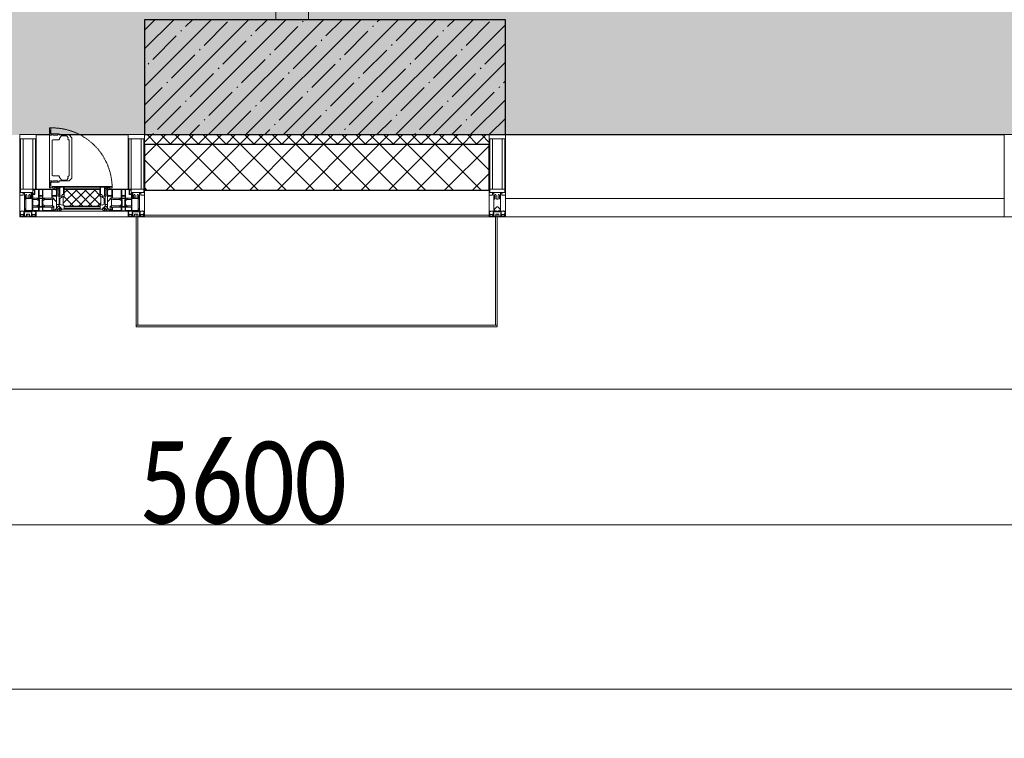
# Model space of a CAD drawing. Header units: millimetres. Extents: x -547442 to 178656, y -69521 to 11064.
# Tile 102 of 256: x -166983 to -163983, y -42115 to -39927. Entities that reach past the tile are written whole.
import ezdxf

# ---------------------------------------------------------------- set-up
doc = ezdxf.new("R2010")
doc.units = ezdxf.units.MM
doc.linetypes.add('-D1-02х01', pattern=[3, 2, -1])
doc.layers.get('Defpoints').update_dxf_attribs({"color": 31})
for name, color, linetype, lineweight in [('_0', 7, 'Continuous', 13), ('A-ANNO-DIMS', 8, 'Continuous', 5), ('A-COLS', 7, 'Continuous', 5), ('A-DETL-GENF', 7, 'Continuous', 5), ('A-GLAZ', 7, 'Continuous', 5), ('A-GLAZ-CURT', 8, 'Continuous', 5), ('A-GLAZ-CWMG', 8, 'Continuous', 5), ('A-WALL', 7, 'Continuous', 5), ('A-WALL-FNSH', 8, 'Continuous', 5), ('I-WALL', 7, 'Continuous', 5), ('S-COLS', 7, 'Continuous', 5), ('Ограждение', 7, 'Continuous', 5), ('Поручни', 7, 'Continuous', 5)]:
    doc.layers.add(name, color=color, linetype=linetype, lineweight=lineweight)
doc.styles.add('Calibri Light', font='calibril.ttf', dxfattribs={"width": 0.8, "height": 250})
doc.dimstyles.new('2_5', dxfattribs={"dimscale": 304.8, "dimtxt": 294.337106, "dimasz": 0.492126, "dimexe": 0.492126, "dimexo": 0.492126, "dimgap": 0, "dimtad": 1, "dimdec": 0, "dimrnd": 5, "dimdsep": 46, "dimtxsty": 'Calibri Light', "dimblk1": 'OBLIQUE', "dimblk2": 'OBLIQUE', "dimsah": 1, "dimcen": 0.09, "dimdle": 0.492126, "dimazin": 0, "dimtfac": 1, "dimtdec": 4, "dimtix": 1, "dimtmove": 0, "dimatfit": 3, "dimfxl": 1, "dimtvp": 1, "dimtolj": 1, "dimtzin": 0, "dimlwd": 5, "dimlwe": 5, "dimarcsym": 2})

# ---------------------------------------------------------------- blocks, each defined once
blk = doc.blocks.new('Rectangular Mullion - 50Wx250H-V34-50_AS_M_L04')
at = {"layer": 'A-DETL-GENF'}
for p, q in [((-25, 84), (-25, 250)), ((-25, 250), (0, 250)), ((25, 250), (0, 250)), ((25, 65.2), (25, 250)), ((-23, 237.3), (0, 237.3)), ((-23, 237.3), (-23, 84)), ((-14.9, 84), (-14.9, 237.3)), ((23, 237.3), (0, 237.3)), ((14.9, 84), (14.9, 237.3)), ((23, 237.3), (23, 73.6)), ((0, 84), (-15, 84)), ((-0.5, 73.6), (-15, 73.6)), ((-10, 71.3), (-12, 71.3)), ((-10, 57.4), (-10, 71.3)), ((-7, 65.2), (-5.9, 67.3)), ((-7, 65.2), (-7, 57)), ((-4.1, 67.3), (-5.9, 67.3)), ((-4.1, 67.3), (-2.9, 65.1)), ((-2.9, 65.1), (-2.9, 57)), ((0, 84), (23, 84)), ((0.5, 73.6), (23, 73.6)), ((4.1, 67.3), (2.9, 65.1)), ((2.9, 65.1), (2.9, 57)), ((4.1, 67.3), (5.9, 67.3)), ((7, 65.2), (5.9, 67.3)), ((7, 65.2), (7, 54.7)), ((10, 71.3), (14, 71.3)), ((10, 53), (10, 71.3)), ((14, 71.3), (14, 65.2)), ((14, 65.2), (25, 65.2)), ((8.7, 53), (7, 54.7)), ((8.7, 53), (10, 53)), ((10, 53), (10, 17)), ((-23.8, 14.6), (-25, 14.2)), ((-25, 0), (-25, 14.2)), ((-23.8, 17), (-23.8, 14.6)), ((-22.5, 10.6), (-23.8, 14.6)), ((-22.5, 10.6), (-23.7, 9.9)), ((-23.7, 1.3), (-23.7, 9.9)), ((-23.7, 1.3), (-11.8, 1.3)), ((-23.2, 10.2), (-22.5, 8)), ((-22.5, 8), (-22.5, 4.5)), ((-21.3, 4.5), (-22.5, 4.5)), ((-22.3, 17), (-22.3, 16)), ((-22.3, 16), (-21.3, 16)), ((-19.9, 17), (-21.3, 16)), ((-21.3, 4.5), (-21.3, 6.5)), ((-21.3, 6.5), (-14.2, 6.5)), ((-7.4, 16.6), (-18.4, 16.6)), ((-14.2, 6.5), (-14.2, 4.5)), ((-13.2, 4.5), (-14.2, 4.5)), ((-13.2, 4.5), (-12.2, 7.2)), ((-12.7, 7.6), (-11.3, 11.4)), ((-12.7, 7.6), (-11.8, 6.9)), ((-12.2, 9), (-12.2, 14.8)), ((-12.2, 14.8), (0, 14.8)), ((-11.8, 1.3), (-11.8, 6.9)), ((-10.5, 11.2), (-11.3, 11.4)), ((-10.5, 1.5), (-10.5, 11.2)), ((-4.8, 1.5), (-10.5, 1.5)), ((0, 8), (-4.8, 8)), ((-4.8, 1.5), (-4.8, 8)), ((-2.6, 16.8), (0, 16.8)), ((2.6, 16.8), (0, 16.8)), ((0, 14.8), (0, 16.8)), ((0, 14.8), (0, 16.8)), ((12.2, 14.8), (0, 14.8)), ((0, 0), (0, 8)), ((0, 8), (4.8, 8)), ((0, 0), (0, 8)), ((4.8, 1.5), (4.8, 8)), ((4.8, 1.5), (10.5, 1.5)), ((8.5, 23), (6.2, 25.3)), ((6.2, 18), (7.4, 18)), ((7.4, 18), (7.4, 16.6)), ((7.4, 16.6), (18.4, 16.6)), ((7.5, 18.5), (8.5, 18.5)), ((7.5, 17), (7.5, 18.5)), ((10, 17), (7.5, 17)), ((8.5, 18.5), (8.5, 23)), ((10.5, 11.2), (11.3, 11.4)), ((10.5, 1.5), (10.5, 11.2)), ((12.7, 7.6), (11.3, 11.4)), ((12.7, 7.6), (11.8, 6.9)), ((11.8, 1.3), (11.8, 6.9)), ((23.7, 1.3), (11.8, 1.3)), ((12.2, 9), (12.2, 14.8)), ((13.2, 4.5), (12.2, 7.2)), ((13.2, 4.5), (14.2, 4.5)), ((21.3, 6.5), (14.2, 6.5)), ((14.2, 6.5), (14.2, 4.5)), ((18.4, 16.6), (19, 17.6)), ((19, 17.6), (21.3, 16)), ((22.3, 16), (21.3, 16)), ((21.3, 4.5), (21.3, 6.5)), ((21.3, 4.5), (22.5, 4.5)), ((22.3, 17), (22.3, 16)), ((22.3, 17), (23.8, 17)), ((22.5, 10.6), (23.8, 14.6)), ((22.5, 10.6), (23.7, 9.9)), ((23.2, 10.2), (22.5, 8)), ((22.5, 8), (22.5, 4.5)), ((23.7, 1.3), (23.7, 9.9)), ((23.8, 17), (23.8, 14.6)), ((23.8, 14.6), (25, 14.2)), ((25, 0), (25, 14.2)), ((-25, 0), (0, 0)), ((25, 0), (0, 0))]:
    blk.add_line(p, q, dxfattribs=at)
for centre, start, end in [((-0.5, 73.1), 360, 90), ((0.5, 73.1), 90, 180)]:
    blk.add_arc(centre, 0.5, start, end, dxfattribs=at)
blk = doc.blocks.new('Rectangular Mullion - R_StandardFrame_50Wx250H-V13-50_AS_M_L04')
at = {"layer": 'A-GLAZ-CWMG', "lineweight": 9}
for p, q in [((-25, 84), (-25, 250)), ((-25, 250), (25, 250)), ((25, 250), (25, 0)), ((-25, 0), (-25, 17)), ((25, 0), (-25, 0))]:
    blk.add_line(p, q, dxfattribs=at)
blk = doc.blocks.new('A_PAN_Створка - 383мм-V35-50_AS_M_L04')
at = {"layer": 'A-GLAZ-CURT'}
h = blk.add_hatch(dxfattribs=at)
h.set_pattern_fill('FP_27', color=256, style=0, pattern_type=2)
h.set_pattern_definition([(225, (25460, -750), (14.142136, -14.142136), []), (315, (25460, -750), (14.142136, 14.142136), [])])
h.paths.add_polyline_path([(-33.4, -31.8), (-54.5, -31.8), (-54.9, -34.1), (-57.2, -36.4), (-57.2, -60.8), (-54.6, -63.4), (-53.6, -82.7), (54.6, -81.8), (55.5, -62.5), (57.2, -60.8), (57.2, -36.4), (54.9, -34.1), (54.5, -31.8), (-16.6, -31.8)])
at = {"layer": 'A-DETL-GENF'}
for p, q in [((-70, -32.1), (-61.4, -23.5)), ((61.4, -23.5), (-61.4, -23.5)), ((-54.9, -25.8), (-53.9, -24.8)), ((-54.9, -29.5), (-54.9, -25.8)), ((-53.9, -30.5), (-54.9, -29.5)), ((-53.9, -24.8), (53.9, -24.8)), ((54.9, -25.8), (53.9, -24.8)), ((53.9, -30.5), (54.9, -29.5)), ((54.9, -29.5), (54.9, -25.8)), ((70, -32.1), (61.4, -23.5)), ((-70, -62.5), (-70, -32.1)), ((-67.8, -38.3), (-65.7, -37.4)), ((-67.8, -55.7), (-67.8, -38.3)), ((-66, -56.5), (-67.8, -55.7)), ((-66, -56.5), (-62, -59.1)), ((-65.7, -37.4), (-60.8, -34.7)), ((-62, -59.1), (-60.7, -61)), ((-60.8, -34.7), (-57.3, -35.9)), ((-55.2, -33.8), (-57.3, -35.9)), ((-54.9, -34.1), (-57.2, -36.4)), ((-57.2, -36.4), (-57.2, -60.8)), ((-55.2, -33.8), (-54.8, -31.5)), ((-54.5, -31.8), (-54.9, -34.1)), ((0, -31.5), (-54.8, -31.5)), ((54.5, -31.8), (-54.5, -31.8)), ((53.9, -30.5), (-53.9, -30.5)), ((0, -31.5), (54.8, -31.5)), ((54.9, -34.1), (54.5, -31.8)), ((55.2, -33.8), (54.8, -31.5)), ((57.2, -36.4), (54.9, -34.1)), ((55.2, -33.8), (57.3, -35.9)), ((57.2, -60.8), (57.2, -36.4)), ((60.8, -34.7), (57.3, -35.9)), ((62, -59.1), (60.7, -61)), ((65.7, -37.4), (60.8, -34.7)), ((66, -56.5), (62, -59.1)), ((67.8, -38.3), (65.7, -37.4)), ((66, -56.5), (67.8, -55.7)), ((67.8, -55.7), (67.8, -38.3)), ((70, -62.5), (70, -32.1)), ((-91.5, -87.5), (-73.9, -87.5)), ((-91.5, -92), (-91.5, -87.5)), ((-83.4, -90.3), (-83.4, -87.5)), ((-73.9, -62.5), (-70, -62.5)), ((-73.9, -87.5), (-73.9, -62.5)), ((-69.4, -66.5), (-73.9, -66.5)), ((-73.9, -81.5), (-69.4, -81.5)), ((-69.4, -85.5), (-73.9, -85.5)), ((-69.4, -81.5), (-69.4, -66.5)), ((-69.4, -90.3), (-69.4, -85.5)), ((-61.7, -62.5), (-67.9, -62.5)), ((-67.9, -62.5), (-67.9, -89.3)), ((-67.9, -89.3), (-66.9, -90.3)), ((-61.7, -64.9), (-61.7, -62.5)), ((-60.1, -67.7), (-61.7, -64.9)), ((-60.7, -61), (-57.4, -61)), ((-56.4, -67.7), (-60.1, -67.7)), ((-57.4, -61), (-54.9, -63.5)), ((-57.4, -90.3), (-56.4, -89.4)), ((-57.2, -60.8), (-54.6, -63.4)), ((-56.4, -89.4), (-56.4, -67.7)), ((-54.9, -63.5), (-54.9, -81.9)), ((-54.9, -81.9), (-53.8, -83)), ((-54.9, -85.6), (-53.9, -84.6)), ((-54.9, -89.3), (-54.9, -85.6)), ((-53.9, -90.3), (-54.9, -89.3)), ((-54.6, -63.4), (-54.6, -81.8)), ((-54.6, -81.8), (-53.6, -82.7)), ((-53.9, -84.6), (53.9, -84.6)), ((53.8, -83), (-53.8, -83)), ((-53.6, -82.7), (53.6, -82.7)), ((53.6, -82.7), (54.6, -81.8)), ((54.9, -81.9), (53.8, -83)), ((54.9, -85.6), (53.9, -84.6)), ((53.9, -90.3), (54.9, -89.3)), ((54.6, -63.4), (57.2, -60.8)), ((54.6, -81.8), (54.6, -63.4)), ((57.4, -61), (54.9, -63.5)), ((54.9, -63.5), (54.9, -81.9)), ((54.9, -89.3), (54.9, -85.6)), ((56.4, -67.7), (60.1, -67.7)), ((56.4, -89.4), (56.4, -67.7)), ((57.4, -90.3), (56.4, -89.4)), ((60.7, -61), (57.4, -61)), ((60.1, -67.7), (61.7, -64.9)), ((61.7, -62.5), (67.9, -62.5)), ((61.7, -64.9), (61.7, -62.5)), ((67.9, -89.3), (66.9, -90.3)), ((67.9, -62.5), (67.9, -89.3)), ((69.4, -66.5), (73.9, -66.5)), ((69.4, -81.5), (69.4, -66.5)), ((73.9, -81.5), (69.4, -81.5)), ((69.4, -85.5), (73.9, -85.5)), ((69.4, -90.3), (69.4, -85.5)), ((73.9, -62.5), (70, -62.5)), ((73.9, -87.5), (73.9, -62.5)), ((91.5, -87.5), (73.9, -87.5)), ((83.4, -90.3), (83.4, -87.5)), ((91.5, -92), (91.5, -87.5)), ((-91.5, -92), (91.5, -92)), ((-83.4, -90.3), (-69.4, -90.3)), ((-66.9, -90.3), (-57.4, -90.3)), ((53.9, -90.3), (-53.9, -90.3)), ((66.9, -90.3), (57.4, -90.3)), ((83.4, -90.3), (69.4, -90.3))]:
    blk.add_line(p, q, dxfattribs=at)
at = {"layer": 'A-DETL-GENF', "color": 9, "true_color": 0xc8c8c8}
for p, q in [((95.1, -87.5), (95.1, -105.1)), ((99.6, -87.5), (95.1, -87.5)), ((99.6, -270.5), (99.6, -87.5)), ((39.7, -109), (31.1, -117.6)), ((31.1, -117.6), (31.1, -240.4)), ((70.1, -109), (39.7, -109)), ((45, -113.3), (42.3, -118.2)), ((42.3, -118.2), (43.5, -121.7)), ((45.9, -111.2), (45, -113.3)), ((63.3, -111.2), (45.9, -111.2)), ((64.1, -113), (63.3, -111.2)), ((64.1, -113), (66.7, -117)), ((66.7, -117), (68.6, -118.3)), ((68.6, -118.3), (68.6, -121.6)), ((70.1, -105.1), (70.1, -109)), ((95.1, -105.1), (70.1, -105.1)), ((74.1, -109.6), (74.1, -105.1)), ((89.1, -109.6), (74.1, -109.6)), ((89.1, -105.1), (89.1, -109.6)), ((93.1, -109.6), (93.1, -105.1)), ((97.9, -109.6), (93.1, -109.6)), ((97.9, -95.6), (95.1, -95.6)), ((97.9, -95.6), (97.9, -109.6)), ((41.4, -123.8), (39.1, -124.2)), ((39.1, -179), (39.1, -124.2)), ((41.4, -123.8), (43.5, -121.7)), ((68.6, -121.6), (71.1, -124.1)), ((71.1, -124.1), (89.5, -124.1)), ((89.5, -124.1), (90.6, -125.2)), ((90.6, -125.2), (90.6, -232.8)), ((39.1, -179), (39.1, -233.8)), ((41.4, -234.2), (39.1, -233.8)), ((41.4, -234.2), (43.5, -236.3)), ((42.3, -239.8), (43.5, -236.3)), ((45, -244.7), (42.3, -239.8)), ((66.7, -241), (68.6, -239.7)), ((68.6, -236.4), (71.1, -233.9)), ((68.6, -239.7), (68.6, -236.4)), ((71.1, -233.9), (89.5, -233.9)), ((89.5, -233.9), (90.6, -232.8)), ((39.7, -249), (31.1, -240.4)), ((70.1, -249), (39.7, -249)), ((45.9, -246.8), (45, -244.7)), ((63.3, -246.8), (45.9, -246.8)), ((64.1, -245), (63.3, -246.8)), ((64.1, -245), (66.7, -241)), ((70.1, -252.9), (70.1, -249)), ((95.1, -252.9), (70.1, -252.9)), ((74.1, -248.4), (74.1, -252.9)), ((89.1, -248.4), (74.1, -248.4)), ((89.1, -252.9), (89.1, -248.4)), ((93.1, -248.4), (93.1, -252.9)), ((97.9, -248.4), (93.1, -248.4)), ((95.1, -270.5), (95.1, -252.9)), ((97.9, -262.4), (95.1, -262.4)), ((97.9, -262.4), (97.9, -248.4)), ((99.6, -270.5), (95.1, -270.5))]:
    blk.add_line(p, q, dxfattribs=at)
at = {"layer": 'A-GLAZ'}
for p, q in [((-67.9, -17), (-171, -17)), ((-171, -17), (-171, -57)), ((-171, -18.5), (-153.5, -18.5)), ((-153.5, -18.5), (-152, -20)), ((-152, -20), (-152, -73.5)), ((-150.5, -17), (-150.5, -29.4)), ((-132.4, -18.6), (-150.5, -18.6)), ((-150.5, -29.4), (-132.4, -29.4)), ((-132.4, -29.4), (-132.4, -18.6)), ((-131, -18.2), (-131, -29.5)), ((-120.8, -18.2), (-131, -18.2)), ((-131, -29.5), (-120.8, -29.5)), ((-120.8, -18.2), (-120.8, -29.5)), ((-119.3, -18.6), (-92.5, -18.6)), ((-119.3, -29.4), (-119.3, -18.6)), ((-92.5, -29.4), (-119.3, -29.4)), ((-92.5, -18.6), (-92.5, -29.4)), ((-90.8, -18.5), (-90.8, -29.4)), ((-87.3, -18.5), (-90.8, -18.5)), ((-90.8, -29.4), (-85.9, -29.4)), ((-87.3, -20.4), (-87.3, -18.5)), ((-87.3, -20.4), (-87.3, -21.9)), ((-84.8, -20.4), (-87.3, -20.4)), ((-87.3, -21.9), (-85.9, -21.9)), ((-85.9, -18.2), (-85.9, -20.4)), ((-75.9, -18.2), (-85.9, -18.2)), ((-85.9, -21.9), (-85.9, -29.4)), ((-85.9, -29.4), (-85.9, -32.5)), ((-83.4, -20.4), (-84.8, -20.4)), ((-70, -33.8), (-83.4, -20.4)), ((-78, -84), (-78, -23.5)), ((-78, -23.5), (-67.9, -23.5)), ((-75.9, -21.5), (-75.9, -18.2)), ((-75.9, -21.5), (-75.9, -23.5)), ((-74.9, -21.5), (-75.9, -21.5)), ((-75.9, -23.5), (-73, -23.5)), ((-74.9, -17.9), (-74.9, -21.5)), ((-68.9, -17.9), (-74.9, -17.9)), ((-67.2, -29.3), (-73, -23.5)), ((-61.4, -23.5), (-70, -32.1)), ((-68.9, -21.5), (-68.9, -17.9)), ((-67.9, -21.5), (-68.9, -21.5)), ((67.9, -17), (-67.9, -17)), ((-61.4, -23.5), (-67.9, -17)), ((-67.9, -17), (-67.9, -23.5)), ((-67.9, -17), (67.9, -17)), ((-67.9, -21.5), (-67.9, -23.5)), ((-67.9, -23.5), (-64.6, -26.8)), ((-67.9, -23.5), (-64.6, -26.8)), ((-64.6, -26.8), (-67.2, -29.3)), ((-64.6, -26.8), (-61.4, -23.5)), ((61.4, -23.5), (-61.4, -23.5)), ((67.9, -17), (61.4, -23.5)), ((70, -32.1), (61.4, -23.5)), ((61.4, -23.5), (64.6, -26.8)), ((67.9, -23.5), (64.6, -26.8)), ((64.6, -26.8), (67.9, -23.5)), ((64.6, -26.8), (67.2, -29.3)), ((67.2, -29.3), (73, -23.5)), ((67.9, -23.5), (67.9, -17)), ((171, -17), (67.9, -17)), ((67.9, -21.5), (67.9, -23.5)), ((67.9, -21.5), (68.9, -21.5)), ((67.9, -23.5), (78, -23.5)), ((68.9, -17.9), (74.9, -17.9)), ((68.9, -21.5), (68.9, -17.9)), ((70, -33.8), (83.4, -20.4)), ((75.9, -23.5), (73, -23.5)), ((74.9, -17.9), (74.9, -21.5)), ((74.9, -21.5), (75.9, -21.5)), ((75.9, -18.2), (85.9, -18.2)), ((75.9, -21.5), (75.9, -18.2)), ((75.9, -21.5), (75.9, -23.5)), ((78, -23.5), (78, -84)), ((83.4, -20.4), (84.8, -20.4)), ((84.8, -20.4), (87.3, -20.4)), ((85.9, -18.2), (85.9, -20.4)), ((85.9, -21.9), (85.9, -29.4)), ((87.3, -21.9), (85.9, -21.9)), ((85.9, -29.4), (85.9, -32.5)), ((90.8, -29.4), (85.9, -29.4)), ((87.3, -18.5), (90.8, -18.5)), ((87.3, -20.4), (87.3, -18.5)), ((87.3, -20.4), (87.3, -21.9)), ((90.8, -18.5), (90.8, -29.4)), ((92.5, -18.6), (92.5, -29.4)), ((119.3, -18.6), (92.5, -18.6)), ((92.5, -29.4), (119.3, -29.4)), ((119.3, -29.4), (119.3, -18.6)), ((120.8, -18.2), (120.8, -29.5)), ((120.8, -18.2), (131, -18.2)), ((131, -29.5), (120.8, -29.5)), ((131, -18.2), (131, -29.5)), ((132.4, -18.6), (150.5, -18.6)), ((132.4, -29.4), (132.4, -18.6)), ((150.5, -29.4), (132.4, -29.4)), ((150.5, -17), (150.5, -29.4)), ((153.5, -18.5), (152, -20)), ((152, -20), (152, -73.5)), ((171, -18.5), (153.5, -18.5)), ((171, -57), (171, -17)), ((-171, -55.5), (-152, -55.5)), ((-171, -57), (-156, -57)), ((-153, -60), (-153, -73.5)), ((-150.5, -33.6), (-150.5, -68)), ((-136.3, -33.6), (-150.5, -33.6)), ((-136.4, -52.4), (-150.5, -52.4)), ((-150.5, -56.6), (-132.4, -56.6)), ((-137.2, -31), (-135.8, -35)), ((-132.5, -31), (-137.2, -31)), ((-137.2, -54.8), (-135.8, -50.8)), ((-132.5, -54.8), (-137.2, -54.8)), ((-132.1, -36.8), (-135.8, -35)), ((-132.1, -49), (-135.8, -50.8)), ((-132.5, -31.9), (-133.4, -33.7)), ((-133.4, -33.7), (-130.1, -35.3)), ((-133.4, -52), (-130.1, -50.4)), ((-132.5, -53.8), (-133.4, -52)), ((-132.5, -31.9), (-132.5, -31)), ((-132.5, -53.8), (-132.5, -54.8)), ((-132.4, -56.6), (-132.4, -82.5)), ((-132.1, -49), (-132.1, -36.8)), ((-131, -30.9), (-131, -33)), ((-120.8, -30.9), (-131, -30.9)), ((-129.4, -34.6), (-131, -33)), ((-129.4, -51.1), (-131, -52.7)), ((-131, -55.1), (-131, -52.7)), ((-120.8, -55.1), (-131, -55.1)), ((-131, -56.5), (-131, -62.6)), ((-131, -56.5), (-120.8, -56.5)), ((-130.1, -35.3), (-129.4, -34.6)), ((-130.1, -35.3), (-130.1, -50.4)), ((-130.1, -50.4), (-129.4, -51.1)), ((-122.4, -34.6), (-120.8, -33)), ((-121.7, -35.3), (-122.4, -34.6)), ((-121.7, -50.4), (-122.4, -51.1)), ((-122.4, -51.1), (-120.8, -52.7)), ((-118.4, -33.7), (-121.7, -35.3)), ((-121.7, -35.3), (-121.7, -50.4)), ((-118.4, -52), (-121.7, -50.4)), ((-120.8, -30.9), (-120.8, -33)), ((-120.8, -55.1), (-120.8, -52.7)), ((-120.8, -56.5), (-120.8, -62.6)), ((-119.7, -36.8), (-115.9, -35)), ((-119.7, -49), (-119.7, -36.8)), ((-119.7, -49), (-115.9, -50.8)), ((-119.3, -31), (-114.6, -31)), ((-119.3, -31.9), (-119.3, -31)), ((-119.3, -31.9), (-118.4, -33.7)), ((-119.3, -53.8), (-118.4, -52)), ((-119.3, -53.8), (-119.3, -54.8)), ((-119.3, -54.8), (-114.6, -54.8)), ((-119.3, -56.6), (-119.3, -82.5)), ((-92.5, -56.6), (-119.3, -56.6)), ((-114.6, -31), (-115.9, -35)), ((-114.6, -54.8), (-115.9, -50.8)), ((-94.1, -33.5), (-115.4, -33.5)), ((-94.1, -52.5), (-115.3, -52.5)), ((-89.9, -35.1), (-94.1, -33.5)), ((-89.9, -50.9), (-94.1, -52.5)), ((-92.5, -56.6), (-92.5, -82.5)), ((-90.8, -56.6), (-85.9, -56.6)), ((-90.8, -62.7), (-90.8, -56.6)), ((-89.9, -32.5), (-89.9, -35.1)), ((-85.9, -32.5), (-89.9, -32.5)), ((-89.9, -35.1), (-89.9, -50.9)), ((-89.9, -52.2), (-89.9, -50.9)), ((-89.9, -52.2), (-88.6, -53.5)), ((-85.9, -53.5), (-88.6, -53.5)), ((-85.9, -53.5), (-78, -45.6)), ((-85.9, -56.6), (-85.9, -53.5)), ((-78, -36.8), (-70, -36.8)), ((-78, -45.6), (-78, -36.8)), ((-70, -32.1), (-70, -62.5)), ((-70, -36.8), (-70, -33.8)), ((70, -62.5), (70, -32.1)), ((70, -36.8), (70, -33.8)), ((78, -36.8), (70, -36.8)), ((78, -45.6), (78, -36.8)), ((85.9, -53.5), (78, -45.6)), ((85.9, -32.5), (89.9, -32.5)), ((85.9, -53.5), (88.6, -53.5)), ((85.9, -56.6), (85.9, -53.5)), ((90.8, -56.6), (85.9, -56.6)), ((89.9, -52.2), (88.6, -53.5)), ((89.9, -32.5), (89.9, -35.1)), ((89.9, -35.1), (94.1, -33.5)), ((89.9, -35.1), (89.9, -50.9)), ((89.9, -50.9), (94.1, -52.5)), ((89.9, -52.2), (89.9, -50.9)), ((90.8, -62.7), (90.8, -56.6)), ((92.5, -56.6), (119.3, -56.6)), ((92.5, -56.6), (92.5, -82.5)), ((94.1, -33.5), (115.4, -33.5)), ((94.1, -52.5), (115.3, -52.5)), ((114.6, -31), (115.9, -35)), ((119.3, -31), (114.6, -31)), ((114.6, -54.8), (115.9, -50.8)), ((119.3, -54.8), (114.6, -54.8)), ((119.7, -36.8), (115.9, -35)), ((119.7, -49), (115.9, -50.8)), ((119.3, -31.9), (118.4, -33.7)), ((118.4, -33.7), (121.7, -35.3)), ((118.4, -52), (121.7, -50.4)), ((119.3, -53.8), (118.4, -52)), ((119.3, -31.9), (119.3, -31)), ((119.3, -53.8), (119.3, -54.8)), ((119.3, -56.6), (119.3, -82.5)), ((119.7, -49), (119.7, -36.8)), ((120.8, -30.9), (120.8, -33)), ((120.8, -30.9), (131, -30.9)), ((122.4, -34.6), (120.8, -33)), ((122.4, -51.1), (120.8, -52.7)), ((120.8, -55.1), (120.8, -52.7)), ((120.8, -55.1), (131, -55.1)), ((120.8, -56.5), (120.8, -62.6)), ((131, -56.5), (120.8, -56.5)), ((121.7, -35.3), (122.4, -34.6)), ((121.7, -35.3), (121.7, -50.4)), ((121.7, -50.4), (122.4, -51.1)), ((129.4, -34.6), (131, -33)), ((130.1, -35.3), (129.4, -34.6)), ((130.1, -50.4), (129.4, -51.1)), ((129.4, -51.1), (131, -52.7)), ((133.4, -33.7), (130.1, -35.3)), ((130.1, -35.3), (130.1, -50.4)), ((133.4, -52), (130.1, -50.4)), ((131, -30.9), (131, -33)), ((131, -55.1), (131, -52.7)), ((131, -56.5), (131, -62.6)), ((132.1, -36.8), (135.8, -35)), ((132.1, -49), (132.1, -36.8)), ((132.1, -49), (135.8, -50.8)), ((150.5, -56.6), (132.4, -56.6)), ((132.4, -56.6), (132.4, -82.5)), ((132.5, -31), (137.2, -31)), ((132.5, -31.9), (132.5, -31)), ((132.5, -31.9), (133.4, -33.7)), ((132.5, -53.8), (133.4, -52)), ((132.5, -53.8), (132.5, -54.8)), ((132.5, -54.8), (137.2, -54.8)), ((137.2, -31), (135.8, -35)), ((137.2, -54.8), (135.8, -50.8)), ((136.3, -33.6), (150.5, -33.6)), ((136.4, -52.4), (150.5, -52.4)), ((150.5, -33.6), (150.5, -68)), ((171, -55.5), (152, -55.5)), ((153, -73.5), (153, -60)), ((156, -57), (171, -57)), ((-153, -73.5), (-150, -73.5)), ((-150.5, -68), (-143.5, -68)), ((-150.5, -69.5), (-150.5, -73.5)), ((-145, -69.5), (-150.5, -69.5)), ((-150, -73.5), (-150, -84)), ((-150, -84), (-78, -84)), ((-148.5, -81), (-148.5, -82.5)), ((-143.5, -81), (-148.5, -81)), ((-148.5, -82.5), (-132.4, -82.5)), ((-145, -69.5), (-145, -79.5)), ((-143.5, -68), (-143.5, -81)), ((-120.8, -62.6), (-131, -62.6)), ((-131, -64.6), (-120.8, -64.6)), ((-131, -82.5), (-131, -64.6)), ((-131, -82.5), (-120.8, -82.5)), ((-120.8, -82.5), (-120.8, -64.6)), ((-119.3, -82.5), (-92.5, -82.5)), ((-73.9, -87.5), (-91.5, -87.5)), ((-91.5, -87.5), (-91.5, -92)), ((-80.4, -62.7), (-90.8, -62.7)), ((-90.8, -64.6), (-90.8, -82.5)), ((-80.1, -64.6), (-90.8, -64.6)), ((-90.8, -82.5), (-79.5, -82.5)), ((-78, -84), (-85, -84)), ((-85, -84), (-85, -87.5)), ((-85, -87.5), (-78, -87.5)), ((-80.4, -61.1), (-80.4, -62.7)), ((-78, -61.1), (-80.4, -61.1)), ((-80.1, -66.1), (-80.1, -64.6)), ((-78, -66.1), (-80.1, -66.1)), ((-79.5, -80.6), (-78, -80.6)), ((-79.5, -82.5), (-79.5, -80.6)), ((-78, -66.1), (-78, -61.1)), ((-78, -87.5), (-78, -84)), ((-78, -84), (-73.9, -84)), ((-70, -62.5), (-73.9, -62.5)), ((-73.9, -62.5), (-73.9, -87.5)), ((73.9, -62.5), (70, -62.5)), ((73.9, -87.5), (73.9, -62.5)), ((73.9, -84), (78, -84)), ((91.5, -87.5), (73.9, -87.5)), ((78, -61.1), (80.4, -61.1)), ((78, -66.1), (78, -61.1)), ((78, -66.1), (80.1, -66.1)), ((79.5, -80.6), (78, -80.6)), ((78, -87.5), (78, -84)), ((78, -84), (85, -84)), ((78, -84), (150, -84)), ((85, -87.5), (78, -87.5)), ((79.5, -82.5), (79.5, -80.6)), ((90.8, -82.5), (79.5, -82.5)), ((80.1, -64.6), (90.8, -64.6)), ((80.1, -66.1), (80.1, -64.6)), ((80.4, -61.1), (80.4, -62.7)), ((80.4, -62.7), (90.8, -62.7)), ((85, -84), (85, -87.5)), ((90.8, -64.6), (90.8, -82.5)), ((91.5, -92), (91.5, -87.5)), ((119.3, -82.5), (92.5, -82.5)), ((120.8, -62.6), (131, -62.6)), ((120.8, -82.5), (120.8, -64.6)), ((131, -64.6), (120.8, -64.6)), ((131, -82.5), (120.8, -82.5)), ((131, -82.5), (131, -64.6)), ((148.5, -82.5), (132.4, -82.5)), ((143.5, -68), (143.5, -81)), ((150.5, -68), (143.5, -68)), ((143.5, -81), (148.5, -81)), ((145, -69.5), (150.5, -69.5)), ((145, -69.5), (145, -79.5)), ((148.5, -81), (148.5, -82.5)), ((150, -84), (150, -73.5)), ((150, -73.5), (153, -73.5)), ((150.5, -69.5), (150.5, -73.5)), ((-91.5, -92), (91.5, -92))]:
    blk.add_line(p, q, dxfattribs=at)
for centre, start, end in [((-156, -60), 0, 90), ((156, -60), 90, 180)]:
    blk.add_arc(centre, 3, start, end, dxfattribs=at)
at = {"layer": 'A-GLAZ', "linetype": '-D1-02х01'}
blk.add_arc((91.4, -87.5), 183, 181.4091, 271.1445, dxfattribs=at)
blk = doc.blocks.new('Rectangular Mullion - R_StandardFrame_50Wx250H-V27-50_AS_M_L04')
at = {"layer": 'A-GLAZ-CWMG'}
for p, q in [((10710.4, -500), (10670, -500)), ((10950, -500), (10739.9, -500)), ((10950, -750), (10670, -750))]:
    blk.add_line(p, q, dxfattribs=at)
blk = doc.blocks.new('System Panel - A_PAN_Glass-5027492-50_AS_M_L04')
at = {"layer": 'A-GLAZ-CURT'}
for p, q in [((760, 0), (-760, 0)), ((-760, 0), (-760, -55)), ((760, -55), (760, 0)), ((-760, -55), (760, -55))]:
    blk.add_line(p, q, dxfattribs=at)
blk = doc.blocks.new('Rectangular Mullion - R_StandardFrame_50Wx250H-3323615-50_AS_M_L04')
at = {"layer": 'A-GLAZ-CWMG'}
blk.add_line((37450, 5400), (37450, 6920), dxfattribs=at)
blk = doc.blocks.new('Rectangular Mullion - 50Wx250H-2623690-50_AS_M_L04')
at = {"layer": 'A-DETL-GENF'}
for p, q in [((-25, 65.2), (-25, 250)), ((-25, 250), (0, 250)), ((25, 250), (0, 250)), ((25, 65.2), (25, 250)), ((-23, 237.3), (0, 237.3)), ((-23, 237.3), (-23, 73.6)), ((-14.9, 84), (-14.9, 237.3)), ((23, 237.3), (0, 237.3)), ((14.9, 84), (14.9, 237.3)), ((23, 237.3), (23, 73.6)), ((-14, 65.2), (-25, 65.2)), ((0, 84), (-23, 84)), ((-0.5, 73.6), (-23, 73.6)), ((-14, 71.3), (-14, 65.2)), ((-10, 71.3), (-14, 71.3)), ((-10, 53), (-10, 71.3)), ((-7, 65.2), (-5.9, 67.3)), ((-7, 65.2), (-7, 54.7)), ((-4.1, 67.3), (-5.9, 67.3)), ((-4.1, 67.3), (-2.9, 65.1)), ((-2.9, 65.1), (-2.9, 54.6)), ((0, 84), (23, 84)), ((0.5, 73.6), (23, 73.6)), ((4.1, 67.3), (2.9, 65.1)), ((2.9, 65.1), (2.9, 54.6)), ((4.1, 67.3), (5.9, 67.3)), ((7, 65.2), (5.9, 67.3)), ((7, 65.2), (7, 54.7)), ((10, 71.3), (14, 71.3)), ((10, 53), (10, 71.3)), ((14, 71.3), (14, 65.2)), ((14, 65.2), (25, 65.2)), ((-8.7, 53), (-10, 53)), ((-10, 53), (-10, 17)), ((-8.7, 53), (-7, 54.7)), ((-1.3, 53), (-2.9, 54.6)), ((0, 53), (-1.3, 53)), ((0, 53), (1.3, 53)), ((1.3, 53), (2.9, 54.6)), ((8.7, 53), (7, 54.7)), ((8.7, 53), (10, 53)), ((10, 53), (10, 17)), ((-23.8, 14.6), (-25, 14.2)), ((-25, 0), (-25, 14.2)), ((-22.3, 17), (-23.8, 17)), ((-23.8, 17), (-23.8, 14.6)), ((-22.5, 10.6), (-23.8, 14.6)), ((-22.5, 10.6), (-23.7, 9.9)), ((-23.7, 1.3), (-23.7, 9.9)), ((-23.7, 1.3), (-11.8, 1.3)), ((-23.2, 10.2), (-22.5, 8)), ((-22.5, 8), (-22.5, 4.5)), ((-21.3, 4.5), (-22.5, 4.5)), ((-22.3, 17), (-22.3, 16)), ((-22.3, 16), (-21.3, 16)), ((-19, 17.6), (-21.3, 16)), ((-21.3, 4.5), (-21.3, 6.5)), ((-21.3, 6.5), (-14.2, 6.5)), ((-18.4, 16.6), (-19, 17.6)), ((-7.4, 16.6), (-18.4, 16.6)), ((-14.2, 6.5), (-14.2, 4.5)), ((-13.2, 4.5), (-14.2, 4.5)), ((-13.2, 4.5), (-12.2, 7.2)), ((-12.7, 7.6), (-11.3, 11.4)), ((-12.7, 7.6), (-11.8, 6.9)), ((-12.2, 9), (-12.2, 14.8)), ((-12.2, 14.8), (0, 14.8)), ((-11.8, 1.3), (-11.8, 6.9)), ((-10.5, 11.2), (-11.3, 11.4)), ((-10.5, 1.5), (-10.5, 11.2)), ((-4.8, 1.5), (-10.5, 1.5)), ((-10, 17), (-7.5, 17)), ((-8.5, 23), (-1.5, 30)), ((-8.5, 18.5), (-8.5, 23)), ((-7.5, 18.5), (-8.5, 18.5)), ((-7.5, 17), (-7.5, 18.5)), ((-7.4, 18), (-7.4, 16.6)), ((-2.6, 18), (-7.4, 18)), ((0, 8), (-4.8, 8)), ((-4.8, 1.5), (-4.8, 8)), ((-2.6, 18), (-2.6, 16.8)), ((-2.6, 16.8), (0, 16.8)), ((-1.5, 30), (0, 30)), ((1.5, 30), (0, 30)), ((2.6, 16.8), (0, 16.8)), ((0, 14.8), (0, 16.8)), ((0, 14.8), (0, 16.8)), ((12.2, 14.8), (0, 14.8)), ((0, 0), (0, 8)), ((0, 8), (4.8, 8)), ((0, 0), (0, 8)), ((8.5, 23), (1.5, 30)), ((2.6, 18), (2.6, 16.8)), ((2.6, 18), (7.4, 18)), ((4.8, 1.5), (4.8, 8)), ((4.8, 1.5), (10.5, 1.5)), ((7.4, 18), (7.4, 16.6)), ((7.4, 16.6), (18.4, 16.6)), ((7.5, 18.5), (8.5, 18.5)), ((7.5, 17), (7.5, 18.5)), ((10, 17), (7.5, 17)), ((8.5, 18.5), (8.5, 23)), ((10.5, 11.2), (11.3, 11.4)), ((10.5, 1.5), (10.5, 11.2)), ((12.7, 7.6), (11.3, 11.4)), ((12.7, 7.6), (11.8, 6.9)), ((11.8, 1.3), (11.8, 6.9)), ((23.7, 1.3), (11.8, 1.3)), ((12.2, 9), (12.2, 14.8)), ((13.2, 4.5), (12.2, 7.2)), ((13.2, 4.5), (14.2, 4.5)), ((21.3, 6.5), (14.2, 6.5)), ((14.2, 6.5), (14.2, 4.5)), ((18.4, 16.6), (19, 17.6)), ((19, 17.6), (21.3, 16)), ((22.3, 16), (21.3, 16)), ((21.3, 4.5), (21.3, 6.5)), ((21.3, 4.5), (22.5, 4.5)), ((22.3, 17), (22.3, 16)), ((22.3, 17), (23.8, 17)), ((22.5, 10.6), (23.8, 14.6)), ((22.5, 10.6), (23.7, 9.9)), ((23.2, 10.2), (22.5, 8)), ((22.5, 8), (22.5, 4.5)), ((23.7, 1.3), (23.7, 9.9)), ((23.8, 17), (23.8, 14.6)), ((23.8, 14.6), (25, 14.2)), ((25, 0), (25, 14.2)), ((-25, 0), (0, 0)), ((25, 0), (0, 0))]:
    blk.add_line(p, q, dxfattribs=at)
for centre, start, end in [((-0.5, 73.1), 360, 90), ((0.5, 73.1), 90, 180)]:
    blk.add_arc(centre, 0.5, start, end, dxfattribs=at)
blk = doc.blocks.new('Rectangular Mullion - R_StandardFrame_50Wx250H-4058886-50_AS_M_L04')
at = {"layer": 'A-GLAZ-CWMG', "lineweight": 9}
for p, q in [((-50, 0), (-50, 250)), ((-50, 250), (0, 250)), ((0, 250), (0, 0)), ((0, 0), (-50, 0))]:
    blk.add_line(p, q, dxfattribs=at)
blk = doc.blocks.new('Ограждение - Ограждение-4620677-50_AS_M_L04')
at = {"layer": 'Поручни'}
blk.add_line((19705, -1325), (38275, -1325), dxfattribs=at)
blk = doc.blocks.new('Rectangular Mullion - 50Wx250H-V11-50_AS_M_L04')
at = {"layer": 'A-DETL-GENF'}
for p, q in [((-25, 65.2), (-25, 250)), ((-25, 250), (0, 250)), ((25, 250), (0, 250)), ((25, 84), (25, 250)), ((-23, 237.3), (0, 237.3)), ((-23, 237.3), (-23, 73.6)), ((-14.9, 84), (-14.9, 237.3)), ((23, 237.3), (0, 237.3)), ((14.9, 84), (14.9, 237.3)), ((23, 237.3), (23, 84)), ((-14, 65.2), (-25, 65.2)), ((0, 84), (-23, 84)), ((-0.5, 73.6), (-23, 73.6)), ((-14, 71.3), (-14, 65.2)), ((-10, 71.3), (-14, 71.3)), ((-10, 53), (-10, 71.3)), ((-7, 65.2), (-5.9, 67.3)), ((-7, 65.2), (-7, 54.7)), ((-4.1, 67.3), (-5.9, 67.3)), ((-4.1, 67.3), (-2.9, 65.1)), ((-2.9, 65.1), (-2.9, 57)), ((0, 84), (15, 84)), ((0.5, 73.6), (15, 73.6)), ((4.1, 67.3), (2.9, 65.1)), ((2.9, 65.1), (2.9, 57)), ((4.1, 67.3), (5.9, 67.3)), ((7, 65.2), (5.9, 67.3)), ((7, 65.2), (7, 57)), ((10, 71.3), (12, 71.3)), ((10, 57.4), (10, 71.3)), ((-8.7, 53), (-10, 53)), ((-10, 53), (-10, 17)), ((-8.7, 53), (-7, 54.7)), ((-23.8, 14.6), (-25, 14.2)), ((-25, 0), (-25, 14.2)), ((-22.3, 17), (-23.8, 17)), ((-23.8, 17), (-23.8, 14.6)), ((-22.5, 10.6), (-23.8, 14.6)), ((-22.5, 10.6), (-23.7, 9.9)), ((-23.7, 1.3), (-23.7, 9.9)), ((-23.7, 1.3), (-11.8, 1.3)), ((-23.2, 10.2), (-22.5, 8)), ((-22.5, 8), (-22.5, 4.5)), ((-21.3, 4.5), (-22.5, 4.5)), ((-22.3, 17), (-22.3, 16)), ((-22.3, 16), (-21.3, 16)), ((-19, 17.6), (-21.3, 16)), ((-21.3, 4.5), (-21.3, 6.5)), ((-21.3, 6.5), (-14.2, 6.5)), ((-18.4, 16.6), (-19, 17.6)), ((-7.4, 16.6), (-18.4, 16.6)), ((-14.2, 6.5), (-14.2, 4.5)), ((-13.2, 4.5), (-14.2, 4.5)), ((-13.2, 4.5), (-12.2, 7.2)), ((-12.7, 7.6), (-11.3, 11.4)), ((-12.7, 7.6), (-11.8, 6.9)), ((-12.2, 9), (-12.2, 14.8)), ((-12.2, 14.8), (0, 14.8)), ((-11.8, 1.3), (-11.8, 6.9)), ((-10.5, 11.2), (-11.3, 11.4)), ((-10.5, 1.5), (-10.5, 11.2)), ((-4.8, 1.5), (-10.5, 1.5)), ((-10, 17), (-7.5, 17)), ((-8.5, 23), (-6, 25.5)), ((-8.5, 18.5), (-8.5, 23)), ((-7.5, 18.5), (-8.5, 18.5)), ((-7.5, 17), (-7.5, 18.5)), ((-7.4, 18), (-7.4, 16.6)), ((-6, 18), (-7.4, 18)), ((0, 8), (-4.8, 8)), ((-4.8, 1.5), (-4.8, 8)), ((-2.6, 16.8), (0, 16.8)), ((2.6, 16.8), (0, 16.8)), ((0, 14.8), (0, 16.8)), ((0, 14.8), (0, 16.8)), ((12.2, 14.8), (0, 14.8)), ((0, 0), (0, 8)), ((0, 8), (4.8, 8)), ((0, 0), (0, 8)), ((4.8, 1.5), (4.8, 8)), ((4.8, 1.5), (10.5, 1.5)), ((7.4, 16.6), (18.4, 16.6)), ((10.5, 11.2), (11.3, 11.4)), ((10.5, 1.5), (10.5, 11.2)), ((12.7, 7.6), (11.3, 11.4)), ((12.7, 7.6), (11.8, 6.9)), ((11.8, 1.3), (11.8, 6.9)), ((23.7, 1.3), (11.8, 1.3)), ((12.2, 9), (12.2, 14.8)), ((13.2, 4.5), (12.2, 7.2)), ((13.2, 4.5), (14.2, 4.5)), ((21.3, 6.5), (14.2, 6.5)), ((14.2, 6.5), (14.2, 4.5)), ((19.9, 17), (21.3, 16)), ((22.3, 16), (21.3, 16)), ((21.3, 4.5), (21.3, 6.5)), ((21.3, 4.5), (22.5, 4.5)), ((22.3, 17), (22.3, 16)), ((22.5, 10.6), (23.8, 14.6)), ((22.5, 10.6), (23.7, 9.9)), ((23.2, 10.2), (22.5, 8)), ((22.5, 8), (22.5, 4.5)), ((23.7, 1.3), (23.7, 9.9)), ((23.8, 17), (23.8, 14.6)), ((23.8, 14.6), (25, 14.2)), ((25, 0), (25, 14.2)), ((-25, 0), (0, 0)), ((25, 0), (0, 0))]:
    blk.add_line(p, q, dxfattribs=at)
for centre, start, end in [((-0.5, 73.1), 360, 90), ((0.5, 73.1), 90, 180)]:
    blk.add_arc(centre, 0.5, start, end, dxfattribs=at)
blk = doc.blocks.new('Rectangular Mullion - R_StandardFrame_50Wx250H-4053641-50_AS_M_L04')
at = {"layer": 'A-GLAZ-CWMG', "lineweight": 9}
for p, q in [((0, 250), (-50, 250)), ((-50, 250), (-50, 84)), ((0, 0), (0, 250)), ((-50, 17), (-50, 0)), ((-50, 0), (0, 0))]:
    blk.add_line(p, q, dxfattribs=at)
blk = doc.blocks.new('RST_AR_KMN_R22_B3_FCD_rvt-1-50_AS_M_L04')
at = {"layer": 'A-WALL'}
h = blk.add_hatch(dxfattribs=at)
h.set_pattern_fill('FP_6', color=256, style=0, pattern_type=2)
h.set_pattern_definition([(45, (0, 0), (-21.213203, 21.213203), []), (135, (0, 0), (-21.213203, -21.213203), [])])
h.paths.add_polyline_path([(25930.6, -530), (26700, -530), (26700, -500), (25650, -500.8), (25650, -530), (25664.4, -530)])
h = blk.add_hatch(dxfattribs=at)
h.set_pattern_fill('FP_7', color=256, style=0, pattern_type=2)
h.set_pattern_definition([(45, (0, 0), (-42.42641, 42.42641), []), (135, (0, 0), (-42.42641, -42.42641), [])])
h.paths.add_polyline_path([(26415.6, -670), (26700, -670), (26700, -530), (25650, -530), (25650, -670), (26150, -670)])
at = {"layer": 'A-COLS', "lineweight": 18}
for p, q in [((25625, -750), (25625, -1080.3)), ((25630, -750), (25625, -750)), ((25630, -1080.3), (25630, -750)), ((26720, -750), (26720, -1080.3)), ((26725, -750), (26720, -750)), ((26725, -1080.3), (26725, -750)), ((25625, -1080.3), (25630, -1080.3)), ((25625, -1080.3), (25625, -1085.4)), ((26725, -1080.3), (25625, -1080.3)), ((25625, -1085.4), (26725, -1085.4)), ((26720, -1080.3), (26725, -1080.3)), ((26725, -1085.4), (26725, -1080.3))]:
    blk.add_line(p, q, dxfattribs=at)
at = {"layer": 'A-WALL'}
for p, q in [((26700, -500), (25650, -500)), ((25650, -500), (25650, -530)), ((26700, -530), (26700, -500)), ((25650, -670), (25650, -745)), ((26700, -745), (26700, -670)), ((26700, -745), (25650, -745))]:
    blk.add_line(p, q, dxfattribs=at)
at = {"layer": 'A-WALL', "lineweight": 25}
for p, q in [((25650, -530), (25650, -670)), ((26700, -530), (25650, -530)), ((26700, -670), (26700, -530)), ((26700, -670), (25650, -670))]:
    blk.add_line(p, q, dxfattribs=at)
at = {"layer": 'A-WALL-FNSH'}
for p, q in [((25650, -745), (25650, -750)), ((26700, -750), (26700, -745)), ((25650, -750), (26700, -750))]:
    blk.add_line(p, q, dxfattribs=at)
at = {"layer": 'A-GLAZ-CURT', "lineweight": 5, "rotation": 180}
for name, p in [('A_PAN_Створка - 383мм-V35-50_AS_M_L04', (25460, -750)), ('System Panel - A_PAN_Glass-5027492-50_AS_M_L04', (27510, -750))]:
    blk.add_blockref(name, p, dxfattribs=at)
at = {"layer": 'A-GLAZ-CWMG', "lineweight": 5, "extrusion": (0, 0, -1)}
for name, p in [('Rectangular Mullion - 50Wx250H-V34-50_AS_M_L04', (-25295, -750)), ('Rectangular Mullion - R_StandardFrame_50Wx250H-V13-50_AS_M_L04', (-25295, -750)), ('Rectangular Mullion - 50Wx250H-V11-50_AS_M_L04', (-25625, -750)), ('Rectangular Mullion - 50Wx250H-2623690-50_AS_M_L04', (-26725, -750)), ('Rectangular Mullion - R_StandardFrame_50Wx250H-4058886-50_AS_M_L04', (-26700, -750)), ('Rectangular Mullion - R_StandardFrame_50Wx250H-V13-50_AS_M_L04', (-28295, -750))]:
    blk.add_blockref(name, p, dxfattribs=at)
at = {"layer": 'A-GLAZ-CWMG', "lineweight": 5}
for name, p in [('Rectangular Mullion - R_StandardFrame_50Wx250H-V27-50_AS_M_L04', (14650, 0)), ('Rectangular Mullion - R_StandardFrame_50Wx250H-4053641-50_AS_M_L04', (25650, -750))]:
    blk.add_blockref(name, p, dxfattribs=at)
at = {"layer": 'A-GLAZ-CWMG', "lineweight": 5, "rotation": 270.0000000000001}
blk.add_blockref('Rectangular Mullion - R_StandardFrame_50Wx250H-3323615-50_AS_M_L04', (21350, 36950), dxfattribs=at)
at = {"layer": 'Ограждение', "lineweight": 5}
blk.add_blockref('Ограждение - Ограждение-4620677-50_AS_M_L04', (-50, 50), dxfattribs=at)
blk = doc.blocks.new('_Oblique')
at = {"color": 0, "linetype": 'ByBlock', "lineweight": -2}
blk.add_line((-0.5, -0.5), (0.5, 0.5), dxfattribs=at)
blk = doc.blocks.new('*D12011')
at = {"layer": 'A-ANNO-DIMS', "color": 0, "lineweight": 5, "transparency": 16777216}
for p, q in [((-169252.9, -41464.9), (-163352.9, -41464.9)), ((-169102.9, -41533.1), (-169102.9, -41614.9)), ((-163502.9, -41533.1), (-163502.9, -41614.9))]:
    blk.add_line(p, q, dxfattribs=at)
at = {"layer": 'Defpoints', "color": 0, "transparency": 16777216}
for p in [(-169102.9, -41383.1), (-163502.9, -41383.1), (-163502.9, -41464.9)]:
    blk.add_point(p, dxfattribs=at)
at = {"layer": 'A-ANNO-DIMS', "color": 0, "lineweight": 5, "transparency": 16777216, "xscale": 150, "yscale": 150, "zscale": 150, "rotation": 180}
blk.add_blockref('_Oblique', (-169102.9, -41464.9), dxfattribs=at)
at = {"layer": 'A-ANNO-DIMS', "color": 0, "lineweight": 5, "transparency": 16777216, "xscale": 150, "yscale": 150, "zscale": 150}
blk.add_blockref('_Oblique', (-163502.9, -41464.9), dxfattribs=at)
at = {"layer": 'A-ANNO-DIMS', "color": 0, "transparency": 16777216, "insert": (-166302.9, -41337.2), "char_height": 250, "width": 799.053, "attachment_point": 5, "style": 'Calibri Light'}
blk.add_mtext('\\A1;5600', dxfattribs=at)
blk = doc.blocks.new('*D12013')
at = {"layer": 'A-ANNO-DIMS', "color": 0, "lineweight": 5, "transparency": 16777216}
for p, q in [((-192302.9, -41533.1), (-192302.9, -42114.9)), ((-155302.9, -41533.1), (-155302.9, -42114.9)), ((-192452.9, -41964.9), (-155152.9, -41964.9))]:
    blk.add_line(p, q, dxfattribs=at)
at = {"layer": 'Defpoints', "color": 0, "transparency": 16777216}
for p in [(-192302.9, -41383.1), (-155302.9, -41383.1), (-155302.9, -41964.9)]:
    blk.add_point(p, dxfattribs=at)
at = {"layer": 'A-ANNO-DIMS', "color": 0, "lineweight": 5, "transparency": 16777216, "xscale": 150, "yscale": 150, "zscale": 150, "rotation": 180}
blk.add_blockref('_Oblique', (-192302.9, -41964.9), dxfattribs=at)
at = {"layer": 'A-ANNO-DIMS', "color": 0, "lineweight": 5, "transparency": 16777216, "xscale": 150, "yscale": 150, "zscale": 150}
blk.add_blockref('_Oblique', (-155302.9, -41964.9), dxfattribs=at)
at = {"layer": 'A-ANNO-DIMS', "color": 0, "transparency": 16777216, "insert": (-173802.9, -41837.2), "char_height": 250, "width": 978.55, "attachment_point": 5, "style": 'Calibri Light'}
blk.add_mtext('\\A1;37000', dxfattribs=at)

msp = doc.modelspace()

# ---------------------------------------------------------------- hatches: boundary and pattern name
at = {"layer": '_0', "transparency": 33554534}
h = msp.add_hatch(color=252, dxfattribs=at)
h.dxf.hatch_style = 1
h.paths.add_polyline_path([(-186002.9, -33026.5), (-186002.9, -29776.5), (-183952.9, -29776.5), (-183952.9, -25726.5), (-179002.9, -25726.5), (-179002.9, -27226.5), (-177452.9, -27226.5), (-177452.9, -20826.5), (-185852.9, -20826.5), (-185852.9, -19026.5), (-187502.9, -19026.5), (-187502.9, -17026.5), (-182952.9, -17026.5), (-182952.9, -18726.5), (-163952.9, -18726.5), (-163952.9, -17026.5), (-160672.9, -17026.5), (-160672.9, -19026.5), (-161752.9, -19026.5), (-161752.9, -20826.5), (-169752.9, -20826.5), (-169752.9, -29776.5), (-161802.9, -29776.5), (-161802.9, -30176.5), (-161302.9, -30176.5), (-161302.9, -33026.5), (-163452.9, -33026.5), (-163452.9, -31876.5), (-183852.9, -31876.5), (-183852.9, -33026.5)], flags=16)
h.paths.add_polyline_path([(-192753.7, -10325.7), (-154802.1, -10325.7), (-154802.1, -40277.3), (-192753.7, -40277.3)])
at = {"layer": 'S-COLS'}
h = msp.add_hatch(dxfattribs=at)
h.set_pattern_fill('FP_1', color=256, style=0, pattern_type=2)
h.set_pattern_definition([(45, (-192252.935, -39776.5), (-57.02463, 57.02463), []), (45, (-192195.91, -39776.5), (-57.02463, 57.02463), [100.806, -20.161, 3.353, -16.808])])
h.paths.add_polyline_path([(-166602.9, -40276.5), (-165502.9, -40276.5), (-165502.9, -39926.5), (-166602.9, -39926.5), (-166602.9, -40262.5)])

# ---------------------------------------------------------------- linework, layer by layer
at = {"layer": 'I-WALL'}
for p, q in [((-166102.9, -34926.5), (-166102.9, -39926.5)), ((-166202.9, -39926.5), (-166202.9, -35026.5)), ((-166932.9, -40276.5), (-166892.5, -40276.5)), ((-166892.5, -40277.3), (-166932.9, -40277.3)), ((-166863, -40276.5), (-166652.9, -40276.5)), ((-166652.9, -40277.3), (-166863, -40277.3)), ((-165502.9, -40276.5), (-163982.9, -40276.5)), ((-163982.9, -40277.3), (-165502.9, -40277.3))]:
    msp.add_line(p, q, dxfattribs=at)
at = {"layer": 'S-COLS', "lineweight": 25}
for p, q in [((-165502.9, -39926.5), (-166602.9, -39926.5)), ((-166602.9, -39926.5), (-166602.9, -40276.5)), ((-165502.9, -40276.5), (-165502.9, -39926.5)), ((-166602.9, -40276.5), (-165502.9, -40276.5))]:
    msp.add_line(p, q, dxfattribs=at)

# ---------------------------------------------------------------- block references
at = {"lineweight": 5}
msp.add_blockref('RST_AR_KMN_R22_B3_FCD_rvt-1-50_AS_M_L04', (-192252.9, -39776.5), dxfattribs=at)

# ---------------------------------------------------------------- dimensions: what is measured, and where the dimension line sits
at = {"layer": 'A-ANNO-DIMS'}
for base, p1, p2, override, picture, middle in [((-163502.9, -41464.9), (-169102.9, -41383.1), (-163502.9, -41383.1), {"dimpost": '<>', "dimfxl": 5600}, '*D12011', (-166302.9, -41337.2)), ((-155302.9, -41964.9), (-192302.9, -41383.1), (-155302.9, -41383.1), {"dimpost": '<>', "dimfxl": 37000}, '*D12013', (-173802.9, -41837.2))]:
    dim = msp.add_linear_dim(base=base, p1=p1, p2=p2, dimstyle='2_5', override=override, dxfattribs=at)
    dim.commit()
    dim.dimension.update_dxf_attribs({"geometry": picture, "text_midpoint": middle})

doc.saveas('drawing.dxf')
